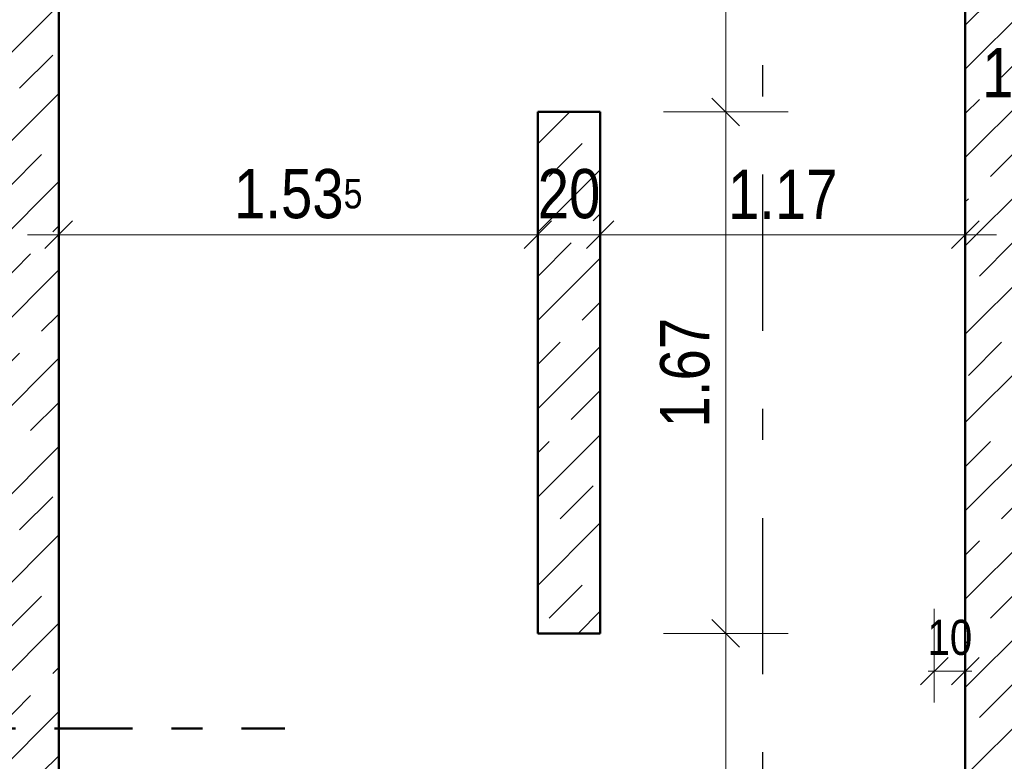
# Model space of a CAD drawing. Header units: millimetres. Extents: x 0 to 78.9, y -26.7 to 42.
# Tile 21 of 68: x 7.6 to 10.8, y 25.6 to 27.9. Entities that reach past the tile are written whole.
import ezdxf

# ---------------------------------------------------------------- set-up
doc = ezdxf.new("R2010")
doc.units = ezdxf.units.MM
doc.linetypes.add('DASHDOT', pattern=[1, 0.5, -0.25, 0, -0.25])
doc.linetypes.add('DASHDOTX2', pattern=[2, 1, -0.5, 0, -0.5])
for name, color, linetype, lineweight in [('Achsen', 7, 'Continuous', 20), ('Schraffuren', 7, 'Continuous', 20), ('Texte', 7, 'Continuous', 20)]:
    doc.layers.add(name, color=color, linetype=linetype, lineweight=lineweight)
doc.styles.add('Arial Narrow', font='ARIALN.TTF')
doc.dimstyles.new('Arch_Strakon_dimstyle', dxfattribs={"dimtxt": 11.25, "dimasz": 1, "dimexe": 1.25, "dimexo": 0.0625, "dimgap": 1, "dimtad": 0, "dimdec": 5, "dimzin": 12, "dimdsep": 46, "dimtxsty": 'Arial Narrow', "dimblk": 'Arrowhead_Tick', "dimsah": 1, "dimcen": 0, "dimse1": 1, "dimse2": 1, "dimclrd": 6, "dimclrt": 3, "dimazin": 0, "dimtfac": 1, "dimtdec": 4, "dimtmove": 0, "dimatfit": 3, "dimldrblk": 'NONE', "dimfxl": 1, "dimtvp": 1, "dimtolj": 1, "dimtzin": 0, "dimlwd": 13, "dimarcsym": 2})
pattern_1 = [(45, (0, 0), (-0.1414214, 0.1414214), [0.15, -0.1]), (45, (-0.07071, 0.07071), (-0.1414214, 0.1414214), [])]

# ---------------------------------------------------------------- blocks, each defined once
blk = doc.blocks.new('Arrowhead_Tick')
at = {"color": 0, "linetype": 'Continuous', "lineweight": -2}
for p, q in [((0, 20), (0, -10)), ((-1, 0), (0, 0)), ((10, 0), (0, 0))]:
    blk.add_line(p, q, dxfattribs=at)
at = {"color": 2, "linetype": 'Continuous', "lineweight": 35}
blk.add_line((4.42, 4.42), (-4.42, -4.42), dxfattribs=at)
blk = doc.blocks.new('*D99')
at = {"layer": 'Achsen', "color": 6, "linetype": 'Continuous', "lineweight": 13}
for p, q in [((10.9076, 27.7602), (10.8976, 27.7602)), ((10.9176, 27.7602), (10.9327, 27.7602)), ((10.9427, 27.7602), (10.9527, 27.7602))]:
    blk.add_line(p, q, dxfattribs=at)
at = {"layer": 'Defpoints', "color": 0}
for p in [(10.9176, 29.5157), (10.9327, 28.4656), (10.9327, 27.7602)]:
    blk.add_point(p, dxfattribs=at)
at = {"layer": 'Achsen', "color": 6, "lineweight": 13, "xscale": 0.01, "yscale": 0.01, "zscale": 0.01}
blk.add_blockref('Arrowhead_Tick', (10.9176, 27.7602), dxfattribs=at)
at = {"layer": 'Achsen', "color": 6, "lineweight": 13, "xscale": 0.01, "yscale": 0.01, "zscale": 0.01, "rotation": 180}
blk.add_blockref('Arrowhead_Tick', (10.9327, 27.7602), dxfattribs=at)
at = {"layer": 'Achsen', "color": 2, "lineweight": -2, "insert": (10.8019, 27.7684), "char_height": 0.1575, "attachment_point": 5, "style": 'Arial Narrow'}
blk.add_mtext('\\A1;1{\\A1;\\H.6x;\\S5;}', dxfattribs=at)
blk = doc.blocks.new('_None')
blk = doc.blocks.new('*D117')
at = {"layer": 'Achsen', "color": 6, "linetype": 'Continuous', "lineweight": 13}
blk.add_line((7.1, 23.856), (7.1, 29.5057), dxfattribs=at)
at = {"layer": 'Defpoints', "color": 0}
for p in [(7.1, 29.5157), (7.7622, 29.5157), (7.5122, 23.846)]:
    blk.add_point(p, dxfattribs=at)
at = {"layer": 'Achsen', "color": 6, "lineweight": 13, "xscale": 0.01, "yscale": 0.01, "zscale": 0.01}
for p, rotation in [((7.1, 29.5157), 90), ((7.1, 23.846), 270)]:
    blk.add_blockref('Arrowhead_Tick', p, dxfattribs=dict(at, rotation=rotation))
at = {"layer": 'Achsen', "color": 2, "lineweight": -2, "insert": (6.9696, 26.6809), "char_height": 0.1575, "attachment_point": 5, "rotation": 90, "style": 'Arial Narrow'}
blk.add_mtext('\\A1;5.67', dxfattribs=at)
blk = doc.blocks.new('*D370')
at = {"color": 6, "linetype": 'Continuous', "lineweight": 13}
blk.add_line((9.9, 25.9832), (9.9, 27.6332), dxfattribs=at)
at = {"layer": 'Defpoints', "color": 0}
for p in [(9.2976, 27.6432), (9.9, 27.6432), (9.4976, 25.9732)]:
    blk.add_point(p, dxfattribs=at)
at = {"color": 6, "lineweight": 13, "xscale": 0.01, "yscale": 0.01, "zscale": 0.01}
for p, rotation in [((9.9, 27.6432), 90), ((9.9, 25.9732), 270)]:
    blk.add_blockref('Arrowhead_Tick', p, dxfattribs=dict(at, rotation=rotation))
at = {"color": 2, "lineweight": 35, "insert": (9.7696, 26.8082), "char_height": 0.1575, "attachment_point": 5, "rotation": 90, "style": 'Arial Narrow'}
blk.add_mtext('\\A1;1.67', dxfattribs=at)
blk = doc.blocks.new('*D371')
at = {"color": 6, "linetype": 'Continuous', "lineweight": 13}
blk.add_line((9.9, 27.6532), (9.9, 29.5057), dxfattribs=at)
at = {"layer": 'Defpoints', "color": 0}
for p in [(7.7622, 29.5157), (9.9, 29.5157), (9.2976, 27.6432)]:
    blk.add_point(p, dxfattribs=at)
at = {"color": 6, "lineweight": 13, "xscale": 0.01, "yscale": 0.01, "zscale": 0.01}
for p, rotation in [((9.9, 29.5157), 89.99999999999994), ((9.9, 27.6432), 269.9999999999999)]:
    blk.add_blockref('Arrowhead_Tick', p, dxfattribs=dict(at, rotation=rotation))
at = {"color": 2, "lineweight": 35, "insert": (9.7696, 28.5795), "char_height": 0.1575, "attachment_point": 5, "rotation": 90, "style": 'Arial Narrow'}
blk.add_mtext('\\A1;1.87{\\A1;\\H.6x;\\S25;}', dxfattribs=at)
blk = doc.blocks.new('*D372')
at = {"color": 6, "linetype": 'Continuous', "lineweight": 13}
blk.add_line((9.9, 22.6984), (9.9, 25.9632), dxfattribs=at)
at = {"layer": 'Defpoints', "color": 0}
for p in [(9.4976, 25.9732), (9.9, 25.9732), (10.6677, 22.6884)]:
    blk.add_point(p, dxfattribs=at)
at = {"color": 6, "lineweight": 13, "xscale": 0.01, "yscale": 0.01, "zscale": 0.01}
for p, rotation in [((9.9, 25.9732), 90), ((9.9, 22.6884), 270)]:
    blk.add_blockref('Arrowhead_Tick', p, dxfattribs=dict(at, rotation=rotation))
at = {"color": 2, "lineweight": 35, "insert": (9.7696, 24.3308), "char_height": 0.1575, "attachment_point": 5, "rotation": 90, "style": 'Arial Narrow'}
blk.add_mtext('\\A1;3.28{\\A1;\\H.6x;\\S5;}', dxfattribs=at)
blk = doc.blocks.new('*D379')
at = {"color": 6, "linetype": 'Continuous', "lineweight": 13}
blk.add_line((7.7722, 27.25), (9.2876, 27.25), dxfattribs=at)
at = {"layer": 'Defpoints', "color": 0}
for p in [(9.2976, 27.25), (9.2976, 25.9732), (7.7622, 23.846)]:
    blk.add_point(p, dxfattribs=at)
at = {"color": 6, "lineweight": 13, "xscale": 0.01, "yscale": 0.01, "zscale": 0.01}
blk.add_blockref('Arrowhead_Tick', (9.2976, 27.25), dxfattribs=at)
at = {"color": 6, "lineweight": 13, "xscale": 0.01, "yscale": 0.01, "zscale": 0.01, "rotation": 180}
blk.add_blockref('Arrowhead_Tick', (7.7622, 27.25), dxfattribs=at)
at = {"color": 2, "lineweight": 35, "insert": (8.5299, 27.3804), "char_height": 0.1575, "attachment_point": 5, "style": 'Arial Narrow'}
blk.add_mtext('\\A1;1.53{\\A1;\\H.6x;\\S5;}', dxfattribs=at)
blk = doc.blocks.new('*D380')
at = {"color": 6, "linetype": 'Continuous', "lineweight": 13}
blk.add_line((9.3076, 27.25), (9.4876, 27.25), dxfattribs=at)
at = {"layer": 'Defpoints', "color": 0}
for p in [(9.4976, 27.6432), (9.4976, 27.25), (9.2976, 25.9732)]:
    blk.add_point(p, dxfattribs=at)
at = {"color": 6, "lineweight": 13, "xscale": 0.01, "yscale": 0.01, "zscale": 0.01}
blk.add_blockref('Arrowhead_Tick', (9.4976, 27.25), dxfattribs=at)
at = {"color": 6, "lineweight": 13, "xscale": 0.01, "yscale": 0.01, "zscale": 0.01, "rotation": 180}
blk.add_blockref('Arrowhead_Tick', (9.2976, 27.25), dxfattribs=at)
at = {"color": 2, "lineweight": 35, "insert": (9.3976, 27.3804), "char_height": 0.1575, "attachment_point": 5, "style": 'Arial Narrow'}
blk.add_mtext('\\A1;20', dxfattribs=at)
blk = doc.blocks.new('*D381')
at = {"color": 6, "linetype": 'Continuous', "lineweight": 13}
blk.add_line((9.5076, 27.25), (10.6577, 27.25), dxfattribs=at)
at = {"layer": 'Defpoints', "color": 0}
for p in [(9.4976, 27.6432), (10.6677, 27.25), (10.6677, 23.846)]:
    blk.add_point(p, dxfattribs=at)
at = {"color": 6, "lineweight": 13, "xscale": 0.01, "yscale": 0.01, "zscale": 0.01}
blk.add_blockref('Arrowhead_Tick', (10.6677, 27.25), dxfattribs=at)
at = {"color": 6, "lineweight": 13, "xscale": 0.01, "yscale": 0.01, "zscale": 0.01, "rotation": 180}
blk.add_blockref('Arrowhead_Tick', (9.4976, 27.25), dxfattribs=at)
at = {"color": 2, "lineweight": 35, "insert": (10.0826, 27.3791), "char_height": 0.1575, "attachment_point": 5, "style": 'Arial Narrow'}
blk.add_mtext('\\A1;1.17', dxfattribs=at)
blk = doc.blocks.new('*D513')
at = {"layer": 'Defpoints', "color": 0}
for p in [(10.6681, 25.8522), (10.5681, 24.5031), (10.6681, 24.5031)]:
    blk.add_point(p, dxfattribs=at)
at = {"layer": 'Texte', "color": 6, "linetype": 'Continuous', "lineweight": 13}
for p, q in [((10.5581, 25.8522), (10.5481, 25.8522)), ((10.5681, 25.8522), (10.6681, 25.8522)), ((10.6781, 25.8522), (10.6881, 25.8522))]:
    blk.add_line(p, q, dxfattribs=at)
at = {"layer": 'Texte', "color": 6, "lineweight": 13, "xscale": 0.01, "yscale": 0.01, "zscale": 0.01}
blk.add_blockref('Arrowhead_Tick', (10.5681, 25.8522), dxfattribs=at)
at = {"layer": 'Texte', "color": 6, "lineweight": 13, "xscale": 0.01, "yscale": 0.01, "zscale": 0.01, "rotation": 180}
blk.add_blockref('Arrowhead_Tick', (10.6681, 25.8522), dxfattribs=at)
at = {"layer": 'Texte', "color": 3, "lineweight": 35, "insert": (10.6181, 25.9596), "char_height": 0.1125, "attachment_point": 5, "style": 'Arial Narrow'}
blk.add_mtext('\\A1;10', dxfattribs=at)

msp = doc.modelspace()

# ---------------------------------------------------------------- hatches: boundary and pattern name
at = {"layer": 'Schraffuren', "lineweight": 35}
h = msp.add_hatch(dxfattribs=at)
h.set_pattern_fill('bB', color=2, scale=0.01, angle=45, style=0, pattern_type=2)
h.set_pattern_definition(pattern_1)
h.paths.add_polyline_path([(7.762245, 29.51574), (7.762245, 23.8460294), (7.512245, 23.8460294), (7.512245, 29.51574)])
h = msp.add_hatch(dxfattribs=at)
h.set_pattern_fill('bB', color=2, scale=0.01, angle=45, style=0, pattern_type=2)
h.set_pattern_definition(pattern_1)
h.paths.add_polyline_path([(10.9176535, 29.51574), (10.9176526, 23.846052), (10.6676526, 23.8460294), (10.6676526, 29.51574)])
h = msp.add_hatch(dxfattribs=at)
h.set_pattern_fill('bB', color=2, scale=0.01, angle=45, style=0, pattern_type=2)
h.set_pattern_definition(pattern_1)
h.paths.add_polyline_path([(9.4976005, 27.6432386), (9.4976005, 25.9732339), (9.2976005, 25.9732339), (9.2976005, 27.6432386)])

# ---------------------------------------------------------------- linework, layer by layer
at = {"color": 4, "linetype": 'DASHDOT', "lineweight": 50, "ltscale": 0.5}
msp.add_line((4.7483809, 25.6686403), (8.4868024, 25.6686403), dxfattribs=at)
at = {"layer": 'Achsen', "color": 3, "linetype": 'DASHDOTX2', "lineweight": 25, "ltscale": 0.5}
msp.add_line((10.0176415, 39.542572), (10.0176415, 12.5145336), dxfattribs=at)
at = {"layer": 'Texte', "color": 4, "linetype": 'Continuous', "lineweight": 50}
for p, q in [((7.762245, 23.8460294), (7.762245, 29.51574)), ((10.6676526, 23.8460294), (10.6676526, 29.51574)), ((9.2976005, 27.6432386), (9.4976005, 27.6432386)), ((9.2976005, 25.9732339), (9.2976005, 27.6432386)), ((9.4976005, 25.9732339), (9.4976005, 27.6432386)), ((9.2976005, 25.9732339), (9.4976005, 25.9732339))]:
    msp.add_line(p, q, dxfattribs=at)

# ---------------------------------------------------------------- dimensions: what is measured, and where the dimension line sits
at = {"lineweight": 35}
for base, p1, p2, text, override, picture, middle in [((9.9, 29.51574), (9.2976005, 27.6432386), (7.762245, 29.51574), '1.87{\\A1;\\H.6x;\\S25;}', {"dimscale": 0.01, "dimtxt": 15.75, "dimasz": 1, "dimgap": 5, "dimtad": 1, "dimjust": 0, "dimtih": 0, "dimtoh": 0, "dimdec": 4, "dimdsep": 46, "dimtxsty": 'Arial Narrow', "dimclrd": 6, "dimclrt": 2, "dimtix": 1, "dimtofl": 255, "dimtmove": 0, "dimatfit": 2, "dimfxl": 0, "dimfxlon": 0, "dimtvp": 31.746032, "dimlwd": 13}, '*D371', (9.9, 28.5794893)), ((9.9, 27.6432386), (9.4976005, 25.9732339), (9.2976005, 27.6432386), '1.67', {"dimscale": 0.01, "dimtxt": 15.75, "dimasz": 1, "dimgap": 5, "dimtad": 1, "dimjust": 0, "dimtih": 0, "dimtoh": 0, "dimdec": 5, "dimdsep": 46, "dimtxsty": 'Arial Narrow', "dimclrd": 6, "dimclrt": 2, "dimtix": 1, "dimtofl": 255, "dimtmove": 0, "dimatfit": 2, "dimfxl": 0, "dimfxlon": 0, "dimtvp": 31.746032, "dimlwd": 13}, '*D370', (9.9, 26.8082363)), ((9.9, 25.9732339), (10.6676526, 22.6883993), (9.4976005, 25.9732339), '3.28{\\A1;\\H.6x;\\S5;}', {"dimscale": 0.01, "dimtxt": 15.75, "dimasz": 1, "dimgap": 5, "dimtad": 1, "dimjust": 0, "dimtih": 0, "dimtoh": 0, "dimdec": 5, "dimdsep": 46, "dimtxsty": 'Arial Narrow', "dimclrd": 6, "dimclrt": 2, "dimtix": 1, "dimtofl": 255, "dimtmove": 0, "dimatfit": 2, "dimfxl": 0, "dimfxlon": 0, "dimtvp": 31.746032, "dimlwd": 13}, '*D372', (9.9, 24.3308166))]:
    dim = msp.add_linear_dim(base=base, p1=p1, p2=p2, angle=90, text=text, dimstyle='Arch_Strakon_dimstyle', override=override, dxfattribs=at)
    dim.commit()
    dim.dimension.update_dxf_attribs({"geometry": picture, "text_midpoint": middle, "dimtype": 160})
for base, p1, p2, text, picture, middle in [((9.4976005, 27.25), (9.2976005, 25.9732339), (9.4976005, 27.6432386), '20', '*D380', (9.3976005, 27.25)), ((10.6676526, 27.25), (9.4976005, 27.6432386), (10.6676526, 23.8460294), '1.17', '*D381', (10.0826266, 27.25)), ((9.2976005, 27.25), (7.762245, 23.8460294), (9.2976005, 25.9732339), '1.53{\\A1;\\H.6x;\\S5;}', '*D379', (8.5299228, 27.25))]:
    dim = msp.add_linear_dim(base=base, p1=p1, p2=p2, text=text, dimstyle='Arch_Strakon_dimstyle', override={"dimscale": 0.01, "dimtxt": 15.75, "dimasz": 1, "dimgap": 5, "dimtad": 1, "dimjust": 0, "dimtih": 0, "dimtoh": 0, "dimdec": 5, "dimdsep": 46, "dimtxsty": 'Arial Narrow', "dimclrd": 6, "dimclrt": 2, "dimtix": 1, "dimtofl": 255, "dimtmove": 0, "dimatfit": 2, "dimfxl": 0, "dimfxlon": 0, "dimtvp": 31.746032, "dimlwd": 13}, dxfattribs=at)
    dim.commit()
    dim.dimension.update_dxf_attribs({"geometry": picture, "text_midpoint": middle, "dimtype": 160})
at = {"layer": 'Achsen', "lineweight": -2}
dim = msp.add_linear_dim(base=(7.1, 29.51574), p1=(7.512245, 23.8460294), p2=(7.762245, 29.51574), angle=90, text='5.67', dimstyle='Arch_Strakon_dimstyle', override={"dimscale": 0.01, "dimtxt": 15.75, "dimasz": 1, "dimgap": 5, "dimtad": 1, "dimjust": 0, "dimtih": 0, "dimtoh": 0, "dimdec": 5, "dimdsep": 46, "dimtxsty": 'Arial Narrow', "dimclrd": 6, "dimclrt": 2, "dimtix": 1, "dimtofl": 255, "dimtmove": 0, "dimatfit": 2, "dimfxl": 0, "dimfxlon": 0, "dimtvp": 31.746032, "dimlwd": 13}, dxfattribs=at)
dim.commit()
dim.dimension.update_dxf_attribs({"geometry": '*D117', "text_midpoint": (7.1, 26.6808847), "dimtype": 160})
dim = msp.add_linear_dim(base=(10.9326526, 27.7602425), p1=(10.917602, 29.51574), p2=(10.9326526, 28.4656395), text='1{\\A1;\\H.6x;\\S5;}', dimstyle='Arch_Strakon_dimstyle', override={"dimscale": 0.01, "dimtxt": 15.75, "dimasz": 1, "dimgap": 5, "dimtad": 0, "dimjust": 0, "dimtih": 0, "dimtoh": 0, "dimdec": 5, "dimdsep": 46, "dimtxsty": 'Arial Narrow', "dimclrd": 6, "dimclrt": 2, "dimtix": 0, "dimtofl": 255, "dimtmove": 2, "dimatfit": 2, "dimfxl": 0, "dimfxlon": 0, "dimtvp": 31.746032, "dimlwd": 13}, dxfattribs=at)
dim.commit()
dim.dimension.update_dxf_attribs({"geometry": '*D99', "text_midpoint": (10.8019494, 27.7684243), "dimtype": 160})
at = {"layer": 'Texte', "lineweight": 35}
dim = msp.add_linear_dim(base=(10.668052, 25.8521539), p1=(10.568052, 24.5030819), p2=(10.668052, 24.5030819), text='10', dimstyle='Arch_Strakon_dimstyle', override={"dimscale": 0.01, "dimtxt": 11.25, "dimasz": 1, "dimgap": 5, "dimtad": 1, "dimjust": 0, "dimtih": 0, "dimtoh": 0, "dimdec": 5, "dimdsep": 46, "dimtxsty": 'Arial Narrow', "dimclrd": 6, "dimclrt": 3, "dimtix": 1, "dimtofl": 255, "dimtmove": 0, "dimatfit": 2, "dimfxl": 0, "dimfxlon": 0, "dimtvp": 44.444444, "dimlwd": 13}, dxfattribs=at)
dim.commit()
dim.dimension.update_dxf_attribs({"geometry": '*D513', "text_midpoint": (10.618052, 25.8521539), "dimtype": 160})

doc.saveas('drawing.dxf')
